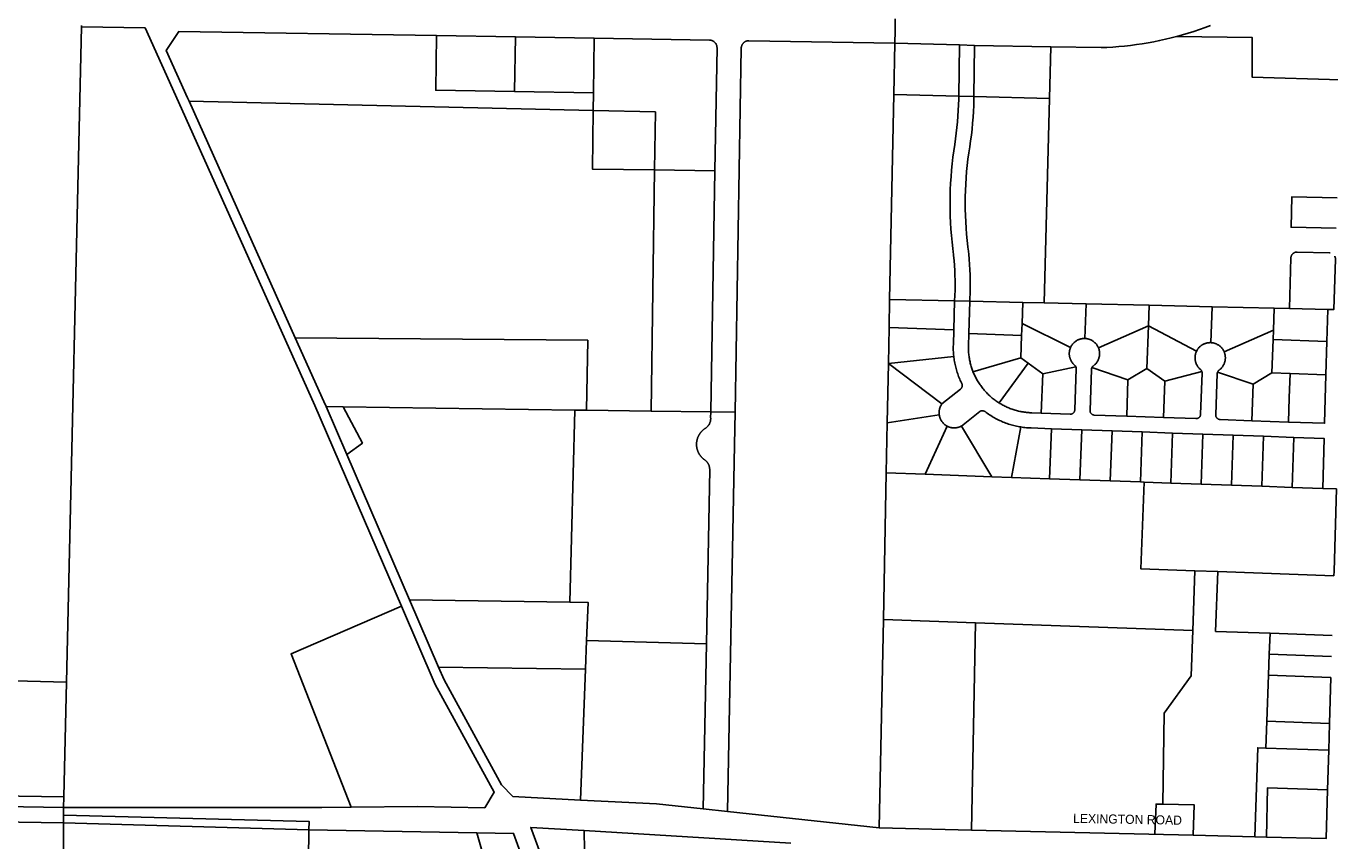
# Model space of a CAD drawing. Header units: feet. Extents: x 1267057 to 1687180, y 157668 to 661817.
# Tile 131 of 157: x 1363599 to 1367899, y 647617 to 650303. Entities that reach past the tile are written whole.
import ezdxf
from ezdxf.enums import TextEntityAlignment as Align

# ---------------------------------------------------------------- set-up
doc = ezdxf.new("R2010")
doc.units = ezdxf.units.FT
doc.header["$MEASUREMENT"] = 0
doc.layers.add('eatpar', color=32, linetype='Continuous')
doc.layers.add('MOT-PHASE 2', color=5, linetype='Continuous')
doc.styles.add('Slanted-Normal', font='font31.shx', dxfattribs={"height": 0.14})

msp = doc.modelspace()

# ---------------------------------------------------------------- linework, layer by layer
at = {"layer": 'eatpar'}
for p, q in [((1363732.1, 648140), (1363781.5, 650300.1)), ((1363781.5, 650300.1), (1363781.6, 650305.1)), ((1364953, 650271.1), (1365213, 650266.9)), ((1365210.2, 650086.9), (1365213, 650266.9)), ((1365213, 650266.9), (1365472.9, 650262.7)), ((1365470.2, 650082.7), (1365472.9, 650262.7)), ((1366464.1, 650246.6), (1366460.8, 650077.2)), ((1366677, 650241.1), (1366464.1, 650246.6)), ((1366675, 650071.8), (1366677, 650241.1)), ((1366727, 650238.9), (1366677, 650241.1)), ((1366725, 650070.5), (1366727, 650238.9)), ((1366979.1, 650234.5), (1366727, 650238.9)), ((1366979.1, 650234.5), (1366974.6, 650064.1)), ((1365210.2, 650086.9), (1365470.2, 650082.7)), ((1365469.4, 650024.6), (1365470.2, 650082.7)), ((1366460.8, 650077.2), (1366447, 649401.8)), ((1366460.8, 650077.2), (1366675, 650071.8)), ((1365469.4, 650024.6), (1364136.8, 650054.9)), ((1364487, 649275.2), (1364136.8, 650054.9)), ((1366675, 650071.8), (1366725, 650070.5)), ((1366725, 650070.5), (1366974.6, 650064.1)), ((1366974.6, 650064.1), (1366957.1, 649390.2)), ((1365660.8, 649033.8), (1365671.9, 649828.8)), ((1365870.8, 649826.1), (1365671.9, 649828.8)), ((1365870.8, 649826.1), (1365857.1, 649031.1)), ((1366447, 649401.8), (1366445.2, 649308.9)), ((1366661.2, 649396.9), (1366447, 649401.8)), ((1366661.2, 649396.9), (1366658.5, 649301.3)), ((1366661.2, 649396.9), (1366711.2, 649395.8)), ((1366711.2, 649395.8), (1366708.2, 649289.5)), ((1366886.2, 649391.9), (1366711.2, 649395.8)), ((1366886.2, 649391.9), (1366883.8, 649321.9)), ((1366957.1, 649390.2), (1366886.2, 649391.9)), ((1367095.1, 649387.1), (1366957.1, 649390.2)), ((1367095.1, 649387.1), (1367091.1, 649273.1)), ((1367302.6, 649382.4), (1367095.1, 649387.1)), ((1367302.6, 649382.4), (1367300.2, 649314.4)), ((1367510.1, 649377.8), (1367302.6, 649382.4)), ((1367505.9, 649259.4), (1367510.1, 649377.8)), ((1367715.1, 649373.1), (1367510.1, 649377.8)), ((1367712.5, 649300.8), (1367715.1, 649373.1)), ((1367765.8, 649372), (1367715.1, 649373.1)), ((1367892, 649369.1), (1367765.8, 649372)), ((1367892, 649369.1), (1367889, 649263.3)), ((1366445.2, 649308.9), (1366443, 649190.1)), ((1366658.5, 649301.3), (1366445.2, 649308.9)), ((1366883.8, 649321.9), (1366882.4, 649283.2)), ((1366883.8, 649321.9), (1367043.5, 649243.1)), ((1367300.2, 649314.4), (1367135.6, 649242.2)), ((1367300.2, 649314.4), (1367295.2, 649174.5)), ((1367300.2, 649314.4), (1367459, 649230.8)), ((1366882.4, 649283.2), (1366708.2, 649289.5)), ((1366882.4, 649283.2), (1366879.6, 649209.1)), ((1367712.5, 649300.8), (1367550.2, 649228.6)), ((1367707.5, 649159.8), (1367711.4, 649269.7)), ((1367711.4, 649269.7), (1367712.5, 649300.8)), ((1367889, 649263.3), (1367711.4, 649269.7)), ((1367889, 649263.3), (1367885.9, 649153.4)), ((1366443, 649190.1), (1366439.2, 648995.1)), ((1366443, 649190.1), (1366658.5, 649213.9)), ((1366443, 649190.1), (1366619.2, 649057.3)), ((1366879.6, 649209.1), (1366721.1, 649163.6)), ((1366904, 649191.4), (1366808.1, 649060.6)), ((1366904, 649191.4), (1366879.6, 649209.1)), ((1366951.9, 649156.9), (1366904, 649191.4)), ((1366951.9, 649156.9), (1367061, 649179.9)), ((1367114.2, 649177.3), (1367112.8, 649177.8)), ((1367233, 649136.8), (1367114.2, 649177.3)), ((1367233, 649136.8), (1367295.2, 649174.5)), ((1367295.2, 649174.5), (1367354.6, 649132.4)), ((1366947.2, 649026.9), (1366951.9, 649156.9)), ((1367228.8, 649016.9), (1367233, 649136.8)), ((1367350.4, 649012.6), (1367354.6, 649132.4)), ((1367354.6, 649132.4), (1367476.5, 649164.6)), ((1367476.5, 649164.6), (1367477.5, 649164.8)), ((1367646.1, 649122.1), (1367528.4, 649162.4)), ((1367646.1, 649122.1), (1367707.5, 649159.8)), ((1367767.5, 649157.6), (1367707.5, 649159.8)), ((1367885.9, 649153.4), (1367767.5, 649157.6)), ((1367641.9, 649002.1), (1367646.1, 649122.1)), ((1364644.8, 649048.1), (1364588.4, 649048.9)), ((1364656.8, 648890.6), (1364588.4, 649048.9)), ((1365409.4, 649037.3), (1364644.8, 649048.1)), ((1365392.5, 648403.8), (1365409.4, 649037.3)), ((1365447.8, 649036.8), (1365409.4, 649037.3)), ((1365660.8, 649033.8), (1365447.8, 649036.8)), ((1365857.1, 649031.1), (1365660.8, 649033.8)), ((1365937.1, 649029.9), (1365857.1, 649031.1)), ((1366439.2, 648995.1), (1366610.5, 649020.9)), ((1367228.8, 649016.9), (1367350.4, 649012.6)), ((1367641.9, 649002.1), (1367761.8, 648997.8)), ((1366439.2, 648995.1), (1366436, 648830.1)), ((1366563.9, 648825.5), (1366637, 648983.9)), ((1366783.8, 648817.6), (1366683.9, 648984.4)), ((1366848.6, 648815.3), (1366879.5, 648981.4)), ((1366974.6, 648810.8), (1366980.5, 648975.8)), ((1366980.5, 648975.8), (1367080.4, 648972.2)), ((1367074.5, 648807.2), (1367080.4, 648972.2)), ((1367080.4, 648972.2), (1367180.4, 648968.6)), ((1367174.5, 648803.7), (1367180.4, 648968.6)), ((1367180.4, 648968.6), (1367280.2, 648965.1)), ((1367274.4, 648800.1), (1367280.2, 648965.1)), ((1367280.2, 648965.1), (1367380.2, 648961.5)), ((1367374.4, 648796.6), (1367380.2, 648961.5)), ((1367380.2, 648961.5), (1367480.1, 648957.9)), ((1367474.2, 648793), (1367480.1, 648957.9)), ((1367480.1, 648957.9), (1367580.1, 648954.4)), ((1367574.2, 648789.4), (1367580.1, 648954.4)), ((1367580.1, 648954.4), (1367680, 648950.8)), ((1367674.1, 648785.9), (1367680, 648950.8)), ((1367680, 648950.8), (1367780, 648947.2)), ((1367774.1, 648782.3), (1367780, 648947.2)), ((1364864, 648411.2), (1364656.8, 648890.6)), ((1366436, 648830.1), (1366426.4, 648346.9)), ((1366436, 648830.1), (1366563.9, 648825.5)), ((1366563.9, 648825.5), (1366783.8, 648817.6)), ((1366783.8, 648817.6), (1366848.6, 648815.3)), ((1366848.6, 648815.3), (1366974.6, 648810.8)), ((1366974.6, 648810.8), (1367074.5, 648807.2)), ((1367074.5, 648807.2), (1367174.5, 648803.7)), ((1367174.5, 648803.7), (1367274.4, 648800.1)), ((1367274.4, 648800.1), (1367285.9, 648799.7)), ((1367285.9, 648799.7), (1367374.4, 648796.6)), ((1367374.4, 648796.6), (1367474.2, 648793)), ((1367474.2, 648793), (1367574.2, 648789.4)), ((1367574.2, 648789.4), (1367674.1, 648785.9)), ((1367674.1, 648785.9), (1367774.1, 648782.3)), ((1367774.1, 648782.3), (1367875.1, 648778.7)), ((1367446.8, 648310.5), (1367453.8, 648507.2)), ((1367453.8, 648507.2), (1367528.8, 648504.6)), ((1367528.8, 648504.6), (1367912, 648490.9)), ((1365392.5, 648403.8), (1364864, 648411.2)), ((1364959.8, 648189.9), (1364864, 648411.2)), ((1366426.4, 648346.9), (1366412.6, 647660.2)), ((1366426.4, 648346.9), (1366730.1, 648336.1)), ((1366730.1, 648336.1), (1366716.5, 647653)), ((1366730.1, 648336.1), (1367446.8, 648310.5)), ((1365447.6, 648277.3), (1365444, 648183.1)), ((1365447.6, 648277.3), (1365842.6, 648266.8)), ((1367699.1, 648232.2), (1367701.6, 648301.4)), ((1367701.6, 648301.4), (1367906.4, 648294.1)), ((1365842.6, 648266.8), (1365832.2, 647722.8)), ((1367696.6, 648163.1), (1367699.1, 648232.2)), ((1367699.1, 648232.2), (1367904.4, 648224.9)), ((1364959.8, 648189.9), (1365444, 648183.1)), ((1365444, 648183.1), (1365427.1, 647751.9)), ((1367691.2, 648011.3), (1367696.6, 648163.1)), ((1367696.6, 648163.1), (1367902.4, 648155.8)), ((1367897.9, 648003.9), (1367902.4, 648155.8)), ((1363723.5, 647762.2), (1363732.1, 648140)), ((1367688.1, 647923.3), (1367691.2, 648011.3)), ((1367691.2, 648011.3), (1367897.9, 648003.9)), ((1367895.2, 647915.9), (1367897.9, 648003.9)), ((1367688.1, 647923.3), (1367895.2, 647915.9)), ((1367891.4, 647785.4), (1367895.2, 647915.9)), ((1363723.5, 647762.2), (1363040.1, 647773.8)), ((1363722.8, 647726.8), (1363723.5, 647762.2)), ((1363722.1, 647676.8), (1361097.9, 647720.9)), ((1363722.1, 647701.8), (1363722.8, 647726.8)), ((1365832.2, 647722.8), (1365912.1, 647714.4)), ((1365912.1, 647714.4), (1366412.6, 647660.2)), ((1363722.1, 647701.8), (1363722.1, 647676.8)), ((1364532.2, 647654.2), (1363722.1, 647676.8)), ((1363722.1, 647676.8), (1363723.6, 646170.2)), ((1364532.2, 647654.2), (1365086, 647644.2)), ((1365439.4, 647651.1), (1366121.2, 647609.2)), ((1365441.9, 647517.9), (1365439.4, 647651.1)), ((1366412.6, 647660.2), (1366716.5, 647653)), ((1366716.5, 647653), (1367448.2, 647635.6)), ((1367448.2, 647635.6), (1367650.9, 647630.8)), ((1367650.9, 647630.8), (1367689.8, 647629.9))]:
    msp.add_line(p, q, dxfattribs=at)
for points in [[(1363781.5, 650300.1), (1363991.9, 650296.7), (1364101.5, 650052.6), (1364551.1, 649051.9), (1364836.8, 648391.2)], [(1366465.4, 650326.6), (1366464.8, 650286.6), (1366464.1, 650246.6)], [(1367394.2, 650268.4), (1367413, 650273.8), (1367431.6, 650279.3), (1367450.2, 650285.2), (1367468.8, 650291.3), (1367487.1, 650297.8), (1367505.4, 650304.6)], [(1364136.8, 650054.9), (1364131.6, 650066.1), (1364061.6, 650221.9), (1364103.1, 650284.9), (1364953, 650271.1)], [(1364953, 650271.1), (1364950.4, 650091.1), (1365210.2, 650086.9)], [(1365472.9, 650262.7), (1365853.1, 650256.5), (1365854.5, 650256.4), (1365855.8, 650256.3), (1365857.1, 650256.1), (1365858.4, 650255.9), (1365859.6, 650255.6), (1365860.9, 650255.1), (1365862.1, 650254.7), (1365863.2, 650254.2), (1365864.5, 650253.6), (1365865.6, 650252.9), (1365866.8, 650252.2), (1365867.8, 650251.5), (1365868.9, 650250.6), (1365869.8, 650249.8), (1365870.8, 650248.9), (1365871.6, 650247.9), (1365872.5, 650246.9), (1365873.2, 650245.8), (1365874, 650244.8), (1365874.6, 650243.6), (1365875.2, 650242.4), (1365875.8, 650241.2), (1365876.2, 650240.1), (1365876.6, 650238.8), (1365877, 650237.6), (1365877.2, 650236.2), (1365877.5, 650235), (1365877.6, 650233.7), (1365877.8, 650232.4), (1365877.8, 650231.1), (1365870.8, 649826.1)], [(1366464.1, 650246.6), (1365983.1, 650254.4), (1365981.9, 650254.4), (1365980.5, 650254.3), (1365979.2, 650254.2), (1365978, 650254), (1365976.6, 650253.7), (1365975.4, 650253.3), (1365974.1, 650252.9), (1365973, 650252.4), (1365971.8, 650251.9), (1365970.6, 650251.3), (1365969.5, 650250.6), (1365968.4, 650249.9), (1365967.4, 650249.1), (1365966.4, 650248.3), (1365965.4, 650247.4), (1365964.5, 650246.4), (1365963.6, 650245.5), (1365962.8, 650244.4), (1365962, 650243.4), (1365961.2, 650242.3), (1365960.6, 650241.1), (1365960.1, 650240), (1365959.5, 650238.8), (1365959.1, 650237.6), (1365958.8, 650236.3), (1365958.4, 650235.1), (1365958.1, 650233.8), (1365957.9, 650232.4), (1365957.8, 650231.1), (1365957.8, 650229.9), (1365937.1, 649029.9)], [(1367394.2, 650268.4), (1367393.1, 650268.4), (1367375.4, 650263.8), (1367356.4, 650259.3), (1367337.4, 650255.1), (1367318.2, 650251.2), (1367299.1, 650247.8), (1367279.9, 650244.6), (1367260.6, 650241.7), (1367241.2, 650239.2), (1367222, 650237), (1367202.5, 650235.2), (1367183.1, 650233.7), (1367163.6, 650232.5), (1367144.1, 650231.7), (1366979.1, 650234.5)], [(1367394.2, 650268.4), (1367642, 650265.1), (1367642.6, 650133.8), (1367933.4, 650125)], [(1366661.2, 649396.9), (1366662.6, 649432.1), (1366662.8, 649448.4), (1366662.8, 649464.8), (1366662.4, 649481.1), (1366661.6, 649497.4), (1366660.8, 649513.7), (1366659.5, 649529.9), (1366658, 649546.2), (1366656.2, 649562.4), (1366655.8, 649566.7), (1366655.4, 649569.3), (1366653, 649590.7), (1366650.9, 649612.2), (1366649.2, 649633.6), (1366648, 649655.1), (1366647, 649676.7), (1366646.5, 649698.2), (1366646.4, 649719.8), (1366646.5, 649741.3), (1366647.1, 649762.8), (1366648.1, 649784.4), (1366649.4, 649805.9), (1366651.1, 649827.3), (1366653.2, 649848.8), (1366655.6, 649870.2), (1366658.5, 649891.6), (1366661.8, 649912.8), (1366664.5, 649931.2), (1366666.9, 649949.8), (1366669, 649968.4), (1366670.9, 649986.9), (1366672.4, 650005.6), (1366673.5, 650024.2), (1366674.4, 650042.9), (1366674.9, 650061.5), (1366674.9, 650064.5), (1366675, 650071.8)], [(1366711.2, 649395.8), (1366712.6, 649431.1), (1366712.8, 649448.2), (1366712.8, 649465.4), (1366712.4, 649482.6), (1366711.6, 649499.8), (1366710.6, 649517), (1366709.4, 649534.1), (1366707.8, 649551.2), (1366705.9, 649568.4), (1366705.4, 649572.8), (1366705, 649575.4), (1366702.8, 649595.9), (1366700.8, 649616.5), (1366699.1, 649637.1), (1366697.9, 649657.8), (1366697, 649678.4), (1366696.5, 649699.1), (1366696.4, 649719.7), (1366696.5, 649740.4), (1366697.1, 649761.1), (1366698, 649781.7), (1366699.2, 649802.3), (1366700.9, 649822.9), (1366702.9, 649843.5), (1366705.2, 649864.1), (1366708, 649884.6), (1366711.1, 649904.9), (1366714, 649924.2), (1366716.5, 649943.6), (1366718.8, 649963.1), (1366720.6, 649982.6), (1366722.2, 650002), (1366723.4, 650021.6), (1366724.2, 650041.1), (1366724.9, 650060.6), (1366724.9, 650063.8), (1366725, 650070.5)], [(1365671.9, 649828.8), (1365466.6, 649831.6), (1365469.4, 650024.6)], [(1365671.9, 649828.8), (1365674.6, 650019.9), (1365469.4, 650024.6)], [(1367922.6, 649736.3), (1367773, 649739.8), (1367770.8, 649639.8), (1367919.8, 649636.4)], [(1367899.9, 649555.1), (1367898.9, 649555.2), (1367897.4, 649555.4), (1367790.8, 649557.9), (1367788.6, 649557.8), (1367787.6, 649557.7), (1367786.5, 649557.5), (1367785.5, 649557.3), (1367784.5, 649557.1), (1367783.5, 649556.7), (1367782.5, 649556.3), (1367781.2, 649555.8), (1367780.4, 649555.2), (1367779.5, 649554.7), (1367778.6, 649554.1), (1367777.8, 649553.5), (1367777, 649552.8), (1367776.1, 649552.1), (1367775.5, 649551.3), (1367774.8, 649550.6), (1367774.1, 649549.8), (1367773.5, 649548.9), (1367773, 649548), (1367772.5, 649547.1), (1367772, 649546.1), (1367771.6, 649545.1), (1367771.2, 649544.2), (1367771, 649543.2), (1367770.8, 649542.1), (1367770.5, 649541.1), (1367770.4, 649540.1), (1367770.2, 649539), (1367765.8, 649372)], [(1367915.2, 649544.2), (1367915.6, 649543.3), (1367916, 649541.4), (1367916.4, 649540.1), (1367917, 649538.3), (1367917, 649537.2), (1367917, 649535.9), (1367917, 649534.8), (1367912.1, 649368.6), (1367892, 649369.1)], [(1364487, 649275.2), (1365451.2, 649267.4), (1365447.8, 649036.8)], [(1364588.4, 649048.9), (1364581.4, 649065.2), (1364487, 649275.2)], [(1366658.5, 649301.3), (1366657.1, 649252), (1366656.9, 649247.4), (1366656.9, 649242.8), (1366656.9, 649238.1), (1366657, 649233.5), (1366657.2, 649228.9), (1366657.5, 649224.3), (1366657.9, 649219.7), (1366658.4, 649215.1), (1366658.5, 649213.9)], [(1366708.2, 649289.5), (1366707, 649247.9), (1366706.9, 649244.1), (1366706.9, 649240.4), (1366707, 649236.6), (1366707.1, 649232.9), (1366707.4, 649229.1), (1366707.6, 649225.4), (1366707.9, 649221.7), (1366708.4, 649217.9), (1366708.8, 649214.2), (1366709.4, 649210.5), (1366710, 649206.8), (1366710.6, 649203.1), (1366711.4, 649199.4), (1366712.1, 649195.8), (1366713, 649192.1), (1366713.9, 649188.5), (1366714.9, 649184.9), (1366715.9, 649181.2), (1366717, 649177.7), (1366718.2, 649174.1), (1366719.5, 649170.6), (1366720.8, 649167), (1366721.1, 649163.6)], [(1367091.1, 649273.1), (1367089.4, 649273.1), (1367087.6, 649273.1), (1367085.9, 649273), (1367084.1, 649272.9), (1367082.5, 649272.6), (1367080.8, 649272.4), (1367079, 649272.1), (1367077.2, 649271.6), (1367075.6, 649271.2), (1367074, 649270.7), (1367072.2, 649270.1), (1367070.6, 649269.5), (1367069.1, 649268.8), (1367067.5, 649268.1), (1367065.9, 649267.3), (1367064.4, 649266.4), (1367062.9, 649265.6), (1367061.5, 649264.6), (1367060, 649263.6), (1367058.6, 649262.6), (1367057.2, 649261.4), (1367056, 649260.3), (1367054.6, 649259.1), (1367053.4, 649257.9), (1367052.2, 649256.6), (1367051.1, 649255.3), (1367050, 649253.9), (1367049, 649252.6), (1367048, 649251.1), (1367047, 649249.6), (1367046.1, 649248.1), (1367045.2, 649246.6), (1367044.5, 649245.1), (1367043.5, 649243.1)], [(1367135.6, 649242.2), (1367135.1, 649243.4), (1367134.4, 649245), (1367133.5, 649246.6), (1367132.8, 649248.1), (1367131.8, 649249.6), (1367130.9, 649251.1), (1367129.9, 649252.5), (1367128.8, 649253.9), (1367127.8, 649255.2), (1367126.5, 649256.6), (1367125.4, 649257.8), (1367124.1, 649259.1), (1367122.9, 649260.2), (1367121.5, 649261.4), (1367120.1, 649262.5), (1367118.8, 649263.6), (1367117.4, 649264.6), (1367115.9, 649265.5), (1367114.4, 649266.4), (1367112.9, 649267.2), (1367111.4, 649268.1), (1367109.8, 649268.8), (1367108.1, 649269.5), (1367106.5, 649270.1), (1367104.9, 649270.7), (1367103.2, 649271.2), (1367101.5, 649271.6), (1367099.8, 649272), (1367098.1, 649272.4), (1367096.4, 649272.6), (1367094.6, 649272.9), (1367092.9, 649273), (1367091.1, 649273.1)], [(1367043.5, 649243.1), (1367043, 649241.9), (1367042.4, 649240.2), (1367041.9, 649238.6), (1367041.4, 649236.9), (1367040.9, 649235.2), (1367040.5, 649233.6), (1367040.1, 649231.8), (1367039.9, 649230.1), (1367039.6, 649228.4), (1367039.5, 649226.6), (1367039.4, 649224.9), (1367039.4, 649223.2), (1367039.4, 649221.4), (1367039.5, 649219.7), (1367039.6, 649217.9), (1367039.9, 649216.2), (1367040.1, 649214.5), (1367040.5, 649212.8), (1367040.9, 649211.1), (1367041.2, 649209.4), (1367041.8, 649207.7), (1367042.4, 649206.1), (1367043, 649204.4), (1367043.6, 649202.8), (1367044.4, 649201.2), (1367045.2, 649199.7), (1367046, 649198.1), (1367047, 649196.7), (1367047.9, 649195.2), (1367048.9, 649193.8), (1367050, 649192.4), (1367051, 649191), (1367052.2, 649189.7), (1367053.4, 649188.4), (1367054.6, 649187.2), (1367055.9, 649186), (1367057.1, 649184.9), (1367058.6, 649183.4), (1367059.4, 649182.6), (1367060, 649181.8), (1367060.5, 649180.9), (1367061, 649179.9)], [(1367135.6, 649242.2), (1367136.4, 649240.2), (1367137, 649238.6), (1367137.5, 649236.9), (1367137.9, 649235.2), (1367138.2, 649233.5), (1367138.6, 649231.8), (1367138.9, 649230.1), (1367139.1, 649228.3), (1367139.2, 649226.6), (1367139.4, 649224.8), (1367139.4, 649223.1), (1367139.4, 649221.4), (1367139.2, 649219.6), (1367139.1, 649217.9), (1367138.9, 649216.1), (1367138.6, 649214.4), (1367138.2, 649212.7), (1367137.9, 649211), (1367137.4, 649209.3), (1367136.9, 649207.6), (1367136.4, 649206), (1367135.8, 649204.4), (1367135, 649202.8), (1367134.2, 649201.2), (1367133.5, 649199.6), (1367132.6, 649198.1), (1367131.8, 649196.6), (1367130.8, 649195.1), (1367129.8, 649193.7), (1367128.8, 649192.3), (1367127.6, 649190.9), (1367126.5, 649189.6), (1367125.4, 649188.4), (1367124.1, 649187.1), (1367122.8, 649185.9), (1367121.5, 649184.8), (1367120.1, 649183.7), (1367118.8, 649182.6), (1367117.9, 649182.1), (1367117.1, 649181.4), (1367116.4, 649180.6), (1367115.6, 649179.8), (1367115.1, 649178.9), (1367114.2, 649177.3)], [(1367459, 649230.8), (1367458.5, 649229.8), (1367457.8, 649228.2), (1367457.1, 649226.5), (1367456.6, 649224.9), (1367456.1, 649223.2), (1367455.6, 649221.5), (1367455.2, 649219.8), (1367454.9, 649218.1), (1367454.6, 649216.4), (1367454.4, 649214.7), (1367454.2, 649212.9), (1367454.1, 649211.2), (1367454.1, 649209.4), (1367454.1, 649207.7), (1367454.2, 649205.9), (1367454.4, 649204.2), (1367454.6, 649202.5), (1367454.9, 649200.8), (1367455.2, 649199.1), (1367455.6, 649197.3), (1367456, 649195.6), (1367456.5, 649194), (1367457.1, 649192.3), (1367457.8, 649190.7), (1367458.4, 649189.1), (1367459.1, 649187.5), (1367460, 649185.9), (1367460.8, 649184.4), (1367461.8, 649182.9), (1367462.6, 649181.4), (1367463.6, 649180.1), (1367464.8, 649178.6), (1367465.8, 649177.2), (1367466.9, 649175.9), (1367468.1, 649174.7), (1367469.4, 649173.4), (1367470.6, 649172.2), (1367472, 649171.1), (1367472.8, 649170.4), (1367473.5, 649169.6), (1367474.2, 649168.9), (1367474.9, 649168), (1367475.4, 649167.1), (1367475.9, 649166.2), (1367476.5, 649164.6)], [(1367505.9, 649259.4), (1367504.1, 649259.4), (1367502.5, 649259.4), (1367500.8, 649259.2), (1367499, 649259.1), (1367497.2, 649258.9), (1367495.5, 649258.6), (1367493.8, 649258.3), (1367492.1, 649257.9), (1367490.4, 649257.4), (1367488.8, 649256.9), (1367487.1, 649256.4), (1367485.5, 649255.8), (1367483.9, 649255.1), (1367482.2, 649254.3), (1367480.8, 649253.6), (1367479.1, 649252.7), (1367477.6, 649251.8), (1367476.2, 649250.9), (1367474.8, 649249.9), (1367473.4, 649248.8), (1367472, 649247.7), (1367470.8, 649246.6), (1367469.4, 649245.4), (1367468.2, 649244.1), (1367467, 649242.9), (1367465.9, 649241.6), (1367464.8, 649240.2), (1367463.8, 649238.8), (1367462.8, 649237.4), (1367461.8, 649235.9), (1367460.9, 649234.4), (1367460, 649232.9), (1367459, 649230.8)], [(1367550.2, 649228.6), (1367549.9, 649229.7), (1367549.1, 649231.2), (1367548.2, 649232.8), (1367547.5, 649234.3), (1367546.5, 649235.8), (1367545.6, 649237.3), (1367544.6, 649238.7), (1367543.5, 649240.1), (1367542.5, 649241.5), (1367541.4, 649242.8), (1367540.1, 649244.1), (1367538.9, 649245.3), (1367537.6, 649246.5), (1367536.2, 649247.6), (1367535, 649248.8), (1367533.5, 649249.8), (1367532.1, 649250.8), (1367530.6, 649251.8), (1367529.1, 649252.6), (1367527.6, 649253.5), (1367526.1, 649254.3), (1367524.5, 649255), (1367522.9, 649255.7), (1367521.2, 649256.3), (1367519.6, 649256.9), (1367518, 649257.4), (1367516.2, 649257.9), (1367514.6, 649258.2), (1367512.9, 649258.6), (1367511.1, 649258.9), (1367509.4, 649259.1), (1367507.6, 649259.2), (1367505.9, 649259.4)], [(1367550.2, 649228.6), (1367551.1, 649226.4), (1367551.8, 649224.8), (1367552.2, 649223.1), (1367552.6, 649221.4), (1367553, 649219.7), (1367553.4, 649218), (1367553.6, 649216.2), (1367553.9, 649214.6), (1367554, 649212.8), (1367554.1, 649211.1), (1367554.1, 649209.3), (1367554.1, 649207.6), (1367554, 649205.8), (1367553.9, 649204.1), (1367553.6, 649202.4), (1367553.4, 649200.6), (1367553, 649198.9), (1367552.6, 649197.2), (1367552.1, 649195.6), (1367551.6, 649193.9), (1367551.1, 649192.2), (1367550.5, 649190.6), (1367549.8, 649189), (1367549, 649187.4), (1367548.2, 649185.9), (1367547.4, 649184.3), (1367546.5, 649182.8), (1367545.5, 649181.4), (1367544.5, 649179.9), (1367543.5, 649178.6), (1367542.4, 649177.2), (1367541.2, 649175.9), (1367540, 649174.6), (1367538.9, 649173.4), (1367537.5, 649172.2), (1367536.2, 649171.1), (1367534.9, 649169.9), (1367533.5, 649168.9), (1367532.6, 649168.2), (1367531.9, 649167.6), (1367531.1, 649166.8), (1367530.5, 649166), (1367529.9, 649165.1), (1367529.2, 649164.2), (1367528.8, 649163.3), (1367528.4, 649162.4)], [(1366658.5, 649213.9), (1366658.9, 649210.5), (1366659.5, 649205.9), (1366660.1, 649201.3), (1366661, 649196.8), (1366661.8, 649192.2), (1366662.8, 649187.7), (1366663.8, 649183.2), (1366664.8, 649178.7), (1366666, 649174.2), (1366667.2, 649169.8), (1366668.5, 649165.3), (1366669.9, 649160.9), (1366671.4, 649156.5), (1366672.9, 649152.1), (1366674.5, 649147.8), (1366676.2, 649143.5), (1366678, 649139.2), (1366679.9, 649135), (1366681.8, 649130.8), (1366683.8, 649126.6), (1366684.8, 649124.7), (1366685.4, 649123.2), (1366685.8, 649122.2), (1366686, 649121.2), (1366686.2, 649120.1), (1366686.4, 649119.1), (1366686.4, 649118.1), (1366686.4, 649117), (1366686.2, 649116), (1366686.1, 649114.9), (1366685.9, 649113.9), (1366685.5, 649112.9), (1366685.1, 649111.9), (1366684.6, 649111), (1366684.1, 649110.1), (1366683.6, 649109.2), (1366683, 649108.4), (1366682.2, 649107.6), (1366681.5, 649106.9), (1366680.8, 649106.2), (1366619.2, 649057.3)], [(1366947.2, 649026.9), (1367042.2, 649023.6), (1367043.5, 649023.6), (1367044.6, 649023.7), (1367045.6, 649023.8), (1367046.6, 649024.1), (1367047.6, 649024.4), (1367048.6, 649024.8), (1367049.8, 649025.3), (1367050.8, 649025.8), (1367051.8, 649026.6), (1367052.6, 649027.2), (1367053.4, 649027.9), (1367054.1, 649028.7), (1367054.8, 649029.5), (1367055.4, 649030.4), (1367055.9, 649031.2), (1367056.4, 649032.2), (1367056.8, 649033.2), (1367057.1, 649034.2), (1367057.4, 649035.2), (1367057.6, 649036.2), (1367057.8, 649038), (1367062.5, 649172.8), (1367062.5, 649173.9), (1367062.4, 649174.9), (1367062.2, 649175.9), (1367062, 649177), (1367061.8, 649178), (1367061.4, 649179), (1367061, 649179.9)], [(1367114.2, 649177.3), (1367113.6, 649176.2), (1367113.2, 649175.2), (1367113, 649174.2), (1367112.8, 649173.2), (1367112.6, 649172.1), (1367112.5, 649171.1), (1367107.8, 649036.2), (1367107.6, 649035.2), (1367107.8, 649034.1), (1367107.9, 649033.1), (1367108.1, 649032.1), (1367108.4, 649031.1), (1367108.8, 649030.1), (1367109.1, 649029.1), (1367109.6, 649028.2), (1367110.1, 649027.3), (1367110.8, 649026.4), (1367111.5, 649025.7), (1367112.2, 649024.9), (1367113, 649024.2), (1367114, 649023.4), (1367114.9, 649022.8), (1367115.8, 649022.3), (1367116.8, 649021.9), (1367117.8, 649021.5), (1367118.8, 649021.2), (1367119.8, 649020.9), (1367120.8, 649020.8), (1367121.9, 649020.7), (1367228.8, 649016.9)], [(1366721.1, 649163.6), (1366723.5, 649160.1), (1366725, 649156.6), (1366726.5, 649153.2), (1366728.1, 649149.8), (1366729.8, 649146.4), (1366731.5, 649143.1), (1366733.2, 649139.8), (1366735.1, 649136.5), (1366737, 649133.2), (1366738.9, 649130.1), (1366740.9, 649126.9), (1366743, 649123.8), (1366745.1, 649120.6), (1366747.2, 649117.6), (1366749.5, 649114.6), (1366751.8, 649111.6), (1366754.1, 649108.6), (1366756.4, 649105.7), (1366758.9, 649102.8), (1366761.4, 649100), (1366763.9, 649097.2), (1366766.4, 649094.5), (1366769, 649091.8), (1366771.8, 649089.1), (1366774.4, 649086.6), (1366777.1, 649084), (1366780, 649081.5), (1366782.8, 649079.1), (1366785.6, 649076.6), (1366788.6, 649074.3), (1366791.6, 649072), (1366794.6, 649069.8), (1366797.6, 649067.6), (1366800.8, 649065.4), (1366803.8, 649063.3), (1366807, 649061.3), (1366808.1, 649060.6)], [(1367350.4, 649012.6), (1367456.9, 649008.8), (1367458.2, 649008.8), (1367459.4, 649008.9), (1367460.4, 649009), (1367461.4, 649009.2), (1367462.4, 649009.6), (1367463.4, 649009.9), (1367464.5, 649010.5), (1367465.5, 649011), (1367466.5, 649011.8), (1367467.4, 649012.4), (1367468.1, 649013.1), (1367468.9, 649013.9), (1367469.5, 649014.7), (1367470.1, 649015.6), (1367470.6, 649016.4), (1367471.1, 649017.4), (1367471.5, 649018.4), (1367471.9, 649019.4), (1367472.1, 649020.4), (1367472.4, 649021.4), (1367472.5, 649023.2), (1367477.4, 649159.1), (1367477.4, 649160.1), (1367477.2, 649161.2), (1367477.1, 649162.2), (1367476.9, 649163.2), (1367476.5, 649164.6)], [(1367528.4, 649162.4), (1367528, 649161.4), (1367527.8, 649160.4), (1367527.5, 649159.4), (1367527.4, 649158.3), (1367527.2, 649157.3), (1367522.4, 649021.4), (1367522.4, 649020.4), (1367522.5, 649019.3), (1367522.6, 649018.3), (1367522.9, 649017.2), (1367523.1, 649016.2), (1367523.5, 649015.2), (1367523.9, 649014.3), (1367524.4, 649013.4), (1367524.9, 649012.5), (1367525.5, 649011.6), (1367526.2, 649010.9), (1367527, 649010.1), (1367527.8, 649009.4), (1367528.8, 649008.6), (1367529.6, 649008), (1367530.5, 649007.5), (1367531.5, 649007.1), (1367532.5, 649006.7), (1367533.5, 649006.4), (1367534.5, 649006.1), (1367535.5, 649006), (1367536.6, 649005.9), (1367641.9, 649002.1)], [(1367761.8, 648997.8), (1367764.6, 649077.8), (1367767.5, 649157.6)], [(1367885.9, 649153.4), (1367881.2, 648993.6), (1367761.8, 648997.8)], [(1364644.8, 649048.1), (1364708.4, 648928.3), (1364656.8, 648890.6)], [(1366619.2, 649057.3), (1366618.2, 649055.9), (1366617.4, 649054.4), (1366616.5, 649052.9), (1366615.6, 649051.3), (1366614.9, 649049.8), (1366614.1, 649048.2), (1366613.5, 649046.6), (1366612.9, 649044.9), (1366612.2, 649043.2), (1366611.8, 649041.6), (1366611.4, 649039.9), (1366611, 649038.2), (1366610.6, 649036.5), (1366610.4, 649034.8), (1366610.2, 649033), (1366610.1, 649031.3), (1366610, 649029.6), (1366610, 649027.8), (1366610, 649026.1), (1366610.1, 649024.3), (1366610.4, 649022.6), (1366610.5, 649020.9)], [(1366808.1, 649060.6), (1366810.1, 649059.3), (1366813.4, 649057.4), (1366816.6, 649055.5), (1366819.9, 649053.7), (1366823.2, 649051.9), (1366826.6, 649050.2), (1366830, 649048.6), (1366833.4, 649047.1), (1366836.8, 649045.6), (1366840.2, 649044.1), (1366843.8, 649042.7), (1366847.2, 649041.4), (1366850.8, 649040.1), (1366854.4, 649038.9), (1366857.9, 649037.8), (1366861.5, 649036.6), (1366865.1, 649035.6), (1366868.8, 649034.7), (1366872.4, 649033.8), (1366876, 649032.9), (1366879.8, 649032.2), (1366883.4, 649031.5), (1366887.1, 649030.8), (1366890.8, 649030.2), (1366894.5, 649029.8), (1366898.2, 649029.3), (1366902, 649028.9), (1366905.8, 649028.6), (1366909.5, 649028.4), (1366913.2, 649028.2), (1366915.8, 649028.1), (1366947.2, 649026.9)], [(1365857.1, 649031.1), (1365856.8, 649011.7), (1365856.9, 649010.2), (1365856.9, 649008.9), (1365856.9, 649007.6), (1365856.8, 649006.3), (1365856.6, 649005), (1365856.5, 649003.7), (1365856.4, 649002.4), (1365856.1, 649001.1), (1365855.8, 648999.9), (1365855.5, 648998.6), (1365855.1, 648997.3), (1365854.6, 648996.1), (1365854.2, 648994.9), (1365853.8, 648993.7), (1365853.1, 648992.4), (1365852.6, 648991.3), (1365852, 648990.1), (1365851.2, 648989), (1365850.5, 648987.9), (1365849.9, 648986.9), (1365849, 648985.8), (1365848.2, 648984.8), (1365847.4, 648983.8), (1365846.5, 648982.8), (1365845.5, 648981.9), (1365844.6, 648981), (1365843.6, 648980.1), (1365842.6, 648979.3), (1365841.5, 648978.5), (1365840.5, 648977.8), (1365839.4, 648977.1), (1365838.5, 648976.5), (1365837.5, 648975.9), (1365836.6, 648975.2), (1365835.8, 648974.6), (1365834.9, 648974), (1365834, 648973.3), (1365833.2, 648972.6), (1365832.4, 648971.9), (1365831.5, 648971.2), (1365830.8, 648970.5), (1365829.9, 648969.8), (1365829.1, 648969), (1365828.4, 648968.2), (1365827.6, 648967.4), (1365826.9, 648966.7), (1365826.1, 648965.9), (1365825.4, 648965.1), (1365824.6, 648964.2), (1365824, 648963.4), (1365823.4, 648962.5), (1365822.6, 648961.6), (1365822, 648960.8), (1365821.4, 648959.9), (1365820.8, 648958.9), (1365820.1, 648958.1), (1365819.6, 648957.1), (1365819, 648956.2), (1365818.5, 648955.2), (1365818, 648954.3), (1365817.4, 648953.3), (1365816.9, 648952.4), (1365816.5, 648951.4), (1365816, 648950.4), (1365815.5, 648949.4), (1365815.1, 648948.4), (1365814.8, 648947.4), (1365814.2, 648946.4), (1365813.9, 648945.4), (1365813.5, 648944.3), (1365813.2, 648943.3), (1365812.9, 648942.2), (1365812.6, 648941.2), (1365812.2, 648940.1), (1365812, 648939.1), (1365811.8, 648938), (1365811.5, 648936.9), (1365811.4, 648935.9), (1365811.1, 648934.8), (1365811, 648933.8), (1365810.9, 648932.7), (1365810.6, 648931.6), (1365810.6, 648930.5), (1365810.5, 648929.4), (1365810.4, 648928.3), (1365810.4, 648927.2), (1365810.2, 648926.1), (1365810.2, 648925.1), (1365810.2, 648923.9), (1365810.2, 648922.9), (1365810.2, 648921.8), (1365810.4, 648920.7), (1365810.4, 648919.6), (1365810.5, 648918.5), (1365810.6, 648917.4), (1365810.8, 648916.4), (1365810.9, 648915.2), (1365811.1, 648914.2), (1365811.2, 648913.1), (1365811.5, 648912.1), (1365811.6, 648911), (1365811.9, 648909.9), (1365812.1, 648908.9), (1365812.5, 648907.8), (1365812.8, 648906.8), (1365813.1, 648905.7), (1365813.4, 648904.7), (1365813.8, 648903.6), (1365814.1, 648902.6), (1365814.5, 648901.6), (1365814.9, 648900.6), (1365815.4, 648899.6), (1365815.8, 648898.6), (1365816.2, 648897.6), (1365816.8, 648896.6), (1365817.2, 648895.6), (1365817.8, 648894.6), (1365818.2, 648893.7), (1365818.8, 648892.8), (1365819.4, 648891.8), (1365819.9, 648890.9), (1365820.5, 648889.9), (1365821.1, 648889.1), (1365821.8, 648888.2), (1365822.4, 648887.2), (1365823, 648886.4), (1365823.6, 648885.6), (1365824.4, 648884.7), (1365825, 648883.9), (1365825.8, 648883), (1365826.5, 648882.2), (1365827.2, 648881.4), (1365828, 648880.6), (1365828.8, 648879.9), (1365829.5, 648879.1), (1365830.4, 648878.3), (1365831.1, 648877.6), (1365832, 648876.9), (1365832.8, 648876.2), (1365833.6, 648875.5), (1365834.5, 648874.8), (1365835.4, 648874.2), (1365836.2, 648873.5), (1365837.1, 648872.9), (1365838.8, 648871.7), (1365839.8, 648870.9), (1365840.8, 648870), (1365841.8, 648869.1), (1365842.8, 648868.2), (1365843.6, 648867.2), (1365844.5, 648866.3), (1365845.2, 648865.3), (1365846.1, 648864.2), (1365846.9, 648863.2), (1365847.6, 648862.1), (1365848.2, 648861), (1365849, 648859.9), (1365849.6, 648858.7), (1365850.1, 648857.6), (1365850.6, 648856.3), (1365851.1, 648855.1), (1365851.6, 648853.9), (1365852, 648852.6), (1365852.4, 648851.4), (1365852.6, 648850.1), (1365853, 648848.8), (1365853.1, 648847.6), (1365853.4, 648846.2), (1365853.5, 648844.9), (1365853.6, 648843.6), (1365853.6, 648842.3), (1365853.6, 648841), (1365842.6, 648266.8)], [(1365937.1, 649029.9), (1365935.2, 648922.4), (1365912.1, 647714.4)], [(1366610.5, 649020.9), (1366610.9, 649019.1), (1366611.2, 649017.4), (1366611.6, 649015.8), (1366612.1, 649014.1), (1366612.6, 649012.4), (1366613.2, 649010.8), (1366613.9, 649009.1), (1366614.5, 649007.5), (1366615.2, 649005.9), (1366616.1, 649004.4), (1366617, 649002.9), (1366617.9, 649001.4), (1366618.9, 648999.9), (1366619.9, 648998.5), (1366620.9, 648997.1), (1366622, 648995.8), (1366623.2, 648994.5), (1366624.4, 648993.2), (1366625.6, 648992), (1366626.9, 648990.8), (1366628.2, 648989.7), (1366629.6, 648988.6), (1366631, 648987.6), (1366632.5, 648986.6), (1366634, 648985.6), (1366635.5, 648984.8), (1366637, 648983.9)], [(1366683.9, 648984.4), (1366743.9, 649032.1), (1366744.8, 649032.7), (1366745.6, 649033.2), (1366746.8, 649033.8), (1366747.8, 649034.1), (1366748.8, 649034.4), (1366749.9, 649034.7), (1366750.9, 649034.8), (1366751.9, 649034.9), (1366753, 649034.9), (1366754, 649034.9), (1366755, 649034.8), (1366756, 649034.6), (1366757, 649034.2), (1366758, 649033.9), (1366759, 649033.5), (1366760, 649033.1), (1366760.9, 649032.5), (1366761.8, 649031.9), (1366765.4, 649029.1), (1366769.1, 649026.4), (1366773, 649023.8), (1366776.8, 649021.2), (1366780.6, 649018.8), (1366784.6, 649016.3), (1366788.6, 649013.9), (1366792.6, 649011.7), (1366796.6, 649009.4), (1366800.8, 649007.3), (1366804.9, 649005.2), (1366809, 649003.2), (1366813.2, 649001.2), (1366817.5, 648999.4), (1366821.8, 648997.6), (1366826, 648995.9), (1366830.4, 648994.3), (1366834.8, 648992.8), (1366839.1, 648991.2), (1366843.5, 648989.9), (1366848, 648988.5), (1366852.4, 648987.2), (1366856.9, 648986.1), (1366861.4, 648985), (1366865.9, 648984), (1366870.4, 648983.1), (1366875, 648982.2), (1366879.5, 648981.4)], [(1366637, 648983.9), (1366638.5, 648983.1), (1366640.1, 648982.4), (1366641.8, 648981.8), (1366643.4, 648981.1), (1366645, 648980.6), (1366646.8, 648980.1), (1366648.4, 648979.7), (1366650.1, 648979.3), (1366651.9, 648979), (1366653.5, 648978.8), (1366655.2, 648978.6), (1366657, 648978.4), (1366658.8, 648978.3), (1366660.5, 648978.3), (1366662.2, 648978.4), (1366664, 648978.5), (1366665.8, 648978.6), (1366667.5, 648978.9), (1366669.1, 648979.2), (1366670.9, 648979.5), (1366672.6, 648979.9), (1366674.2, 648980.4), (1366676, 648980.9), (1366677.6, 648981.5), (1366679.2, 648982.1), (1366680.8, 648982.9), (1366682.4, 648983.6), (1366683.9, 648984.4)], [(1366879.5, 648981.4), (1366884.1, 648980.7), (1366888.6, 648980.1), (1366893.2, 648979.6), (1366897.9, 648979.1), (1366902.5, 648978.7), (1366907.1, 648978.4), (1366911.8, 648978.2), (1366914.1, 648978.1), (1366980.5, 648975.8)], [(1367780, 648947.2), (1367879.9, 648943.6), (1367875.1, 648778.7)], [(1367285.9, 648799.7), (1367275.6, 648513.6), (1367453.8, 648507.2)], [(1367912, 648490.9), (1367912.5, 648506.4), (1367920.1, 648777.1), (1367875.1, 648778.7)], [(1367528.8, 648504.6), (1367521.8, 648307.8), (1367701.6, 648301.4)], [(1365392.5, 648403.8), (1365452.5, 648403), (1365447.6, 648277.3)], [(1364836.8, 648391.2), (1364472.9, 648233.9), (1364671.8, 647728.4)], [(1364671.8, 647728.4), (1364890.5, 647730.2), (1365111.6, 647725.9), (1365143, 647777.6), (1364948.2, 648133.1), (1364836.8, 648391.2)], [(1367347.6, 647738.1), (1367351.9, 648038.4), (1367441.4, 648161.2), (1367446.8, 648310.5)], [(1364959.8, 648189.9), (1364978, 648147.6), (1365167.2, 647802.1), (1365204.2, 647763.6), (1365427.1, 647751.9)], [(1363732.1, 648140), (1363044.1, 648157.7), (1363040.1, 647773.8)], [(1367688.1, 647923.3), (1367661.2, 647924.2), (1367650.9, 647630.8)], [(1363722.8, 647726.8), (1361074.9, 647771.3)], [(1367689.8, 647629.9), (1367693.6, 647792.5), (1367891.4, 647785.4)], [(1367689.8, 647629.9), (1367886.6, 647625.2), (1367891.4, 647785.4)], [(1363722.8, 647726.8), (1364574.6, 647727.6), (1364671.8, 647728.4)], [(1365427.1, 647751.9), (1365678.6, 647738.9), (1365832.2, 647722.8)], [(1367347.6, 647738.1), (1367325.4, 647738.6), (1367321.8, 647640.1)], [(1367347.6, 647738.1), (1367451.8, 647735.6), (1367448.2, 647635.6)], [(1364532.2, 647654.2), (1364532.6, 647681.6), (1363722.1, 647701.8)], [(1364881.1, 646353.3), (1364897.8, 647252.9), (1364527.1, 647265.2), (1364532.2, 647654.2)], [(1365086, 647644.2), (1365206.8, 647642.1), (1365249.9, 647524.1), (1365251.8, 647519.1)], [(1365251.8, 647519.1), (1365133.1, 647477.6), (1365086, 647644.2)], [(1365439.4, 647651.1), (1365263.4, 647661.9), (1365306.2, 647544.7), (1365308.6, 647538.2), (1365311.1, 647531.8), (1365313.9, 647525.4), (1365316.6, 647519.1), (1365319.2, 647513.2)]]:
    msp.add_lwpolyline(points, dxfattribs=at)

# ---------------------------------------------------------------- texts
at = {"layer": 'MOT-PHASE 2', "style": 'Slanted-Normal'}
msp.add_text('LEXINGTON ROAD', height=30, rotation=359, dxfattribs=at).set_placement((1367231.5, 647688.5), align=Align.MIDDLE_CENTER)

doc.saveas('drawing.dxf')
